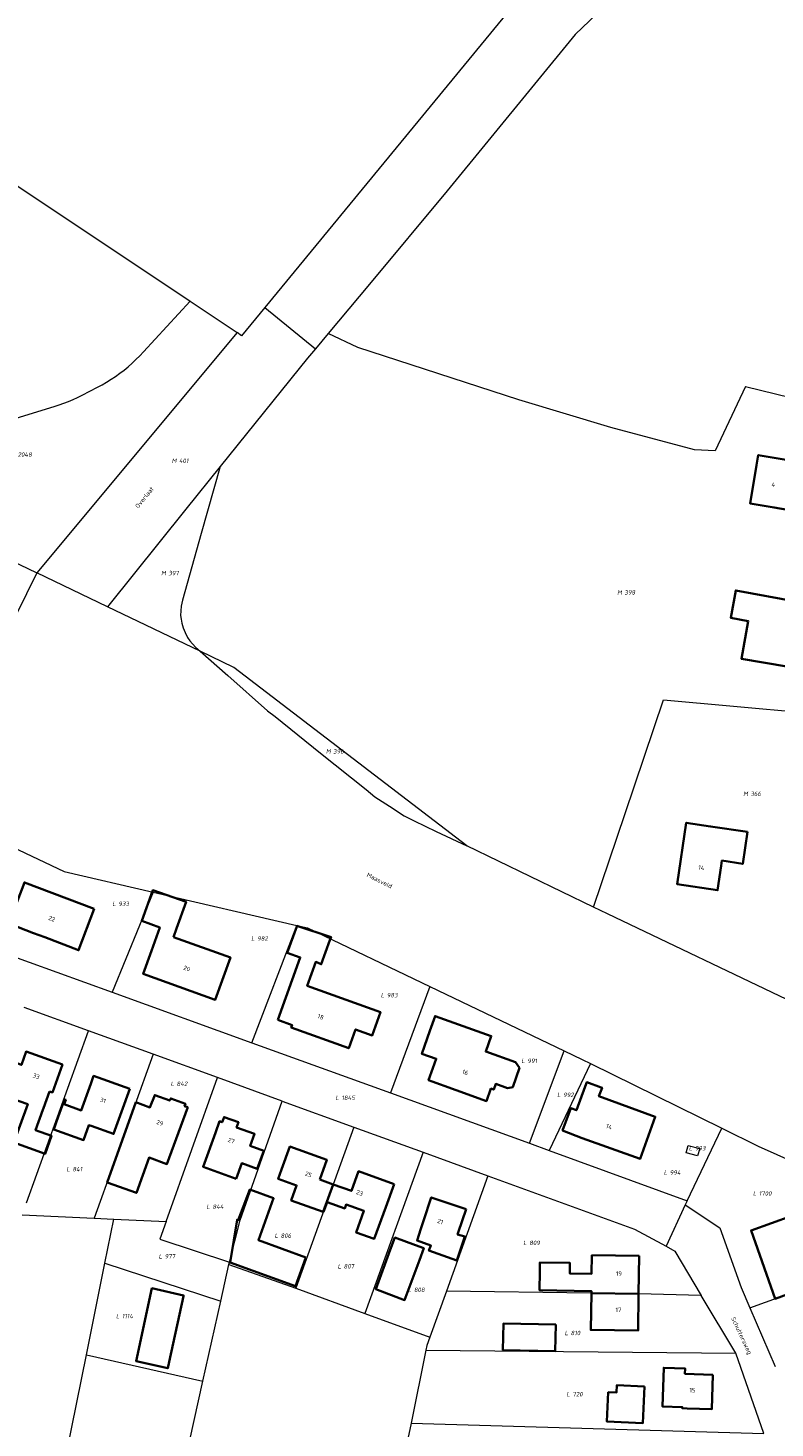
# Model space of a CAD drawing. Header units: metres. Extents: x 180383 to 183221, y 416441 to 418296.
# Tile 14 of 17: x 182297 to 182449, y 416976 to 417261. Entities that reach past the tile are written whole.
import ezdxf
from ezdxf.enums import TextEntityAlignment as Align
from ezdxf.lldxf.tags import DXFTag

# ---------------------------------------------------------------- set-up
doc = ezdxf.new("R2010")
doc.units = ezdxf.units.M
for name, color, linetype, lineweight in [('B-WE-KG-GRENS_PERCEEL-G', 150, 'KG-PERCEEL-SO', 18), ('B-WE-KG-GRENS_PERCEEL-S', 150, 'Continuous', 25), ('B-WE-OG-BEBOUWING-G', 7, 'Continuous', 35), ('B-WE-OG-BEBOUWING_HUISNUMMER-T18', 10, 'Continuous', 18), ('B-WE-OG-BEBOUWING_STRAATNAAM-T18', 10, 'Continuous', 18)]:
    doc.layers.add(name, color=color, linetype=linetype, lineweight=lineweight)
doc.styles.add('NLCS-ISO', font='NLCS-ISO.ttf')
doc.styles.add('NLCS-ISO-M500-T18', font='NLCS-ISO.ttf', dxfattribs={"height": 0.9})
tags = doc.linetypes.add('KG-PERCEEL-SO', pattern='A,5.5,-2,["P",Standard,S=1.8,R=0,X=-0.5,Y=-0.9],-2,5.5,-2,[5,NLCS.SHX,S=0.75,R=0,X=0,Y=0],-2', length=19).pattern_tags.tags
tags[6] = DXFTag(74, 10)

# ---------------------------------------------------------------- blocks, each defined once
blk = doc.blocks.new('SKG-PERCEELNUMMER-SO')
at = {"style": 'NLCS-ISO', "oblique": 10, "flags": 1}
for tag, p in [('GEMEENTECODE', (0, 2.55)), ('PERCEELGROOTTE', (0, -2.45))]:
    blk.add_attdef(tag, text='', height=1.8, dxfattribs=at).set_placement(p, align=Align.MIDDLE_CENTER)
at = {"style": 'NLCS-ISO', "oblique": 10}
blk.add_attdef('SECTIE', text='', height=1.8, dxfattribs=at).set_placement((-0.5, 0), align=Align.MIDDLE_RIGHT)
blk.add_attdef('PERCEELNUMMER', text='', height=1.8, dxfattribs=at).set_placement((0.5, 0), align=Align.MIDDLE_LEFT)

msp = doc.modelspace()

# ---------------------------------------------------------------- linework, layer by layer
at = {"layer": 'B-WE-KG-GRENS_PERCEEL-G', "flags": 128}
for points in [[(182427.544, 417291.138), (182418.906, 417287.187), (182403.203, 417274.781), (182345.352, 417204.384)], [(182467.271, 417284.977), (182444.656, 417282.25), (182440.734, 417281.281), (182430.156, 417277.062), (182423.453, 417273.25), (182417.203, 417268.25), (182408.515, 417259.937), (182382.437, 417228.156), (182366.64, 417209.125), (182358.246, 417199.097)], [(182276.263, 417241.548), (182330.161, 417205.656)], [(182245.954, 417179.412), (182254.438, 417176.981), (182255.043, 417176.819), (182255.654, 417176.678), (182256.269, 417176.559), (182256.888, 417176.462), (182257.51, 417176.387), (182258.134, 417176.334), (182258.76, 417176.303), (182262.239, 417176.216), (182264.764, 417176.23), (182267.445, 417176.324), (182270.122, 417176.5), (182272.793, 417176.758), (182275.454, 417177.097), (182278.098, 417177.517), (182280.728, 417178.017), (182283.341, 417178.597), (182285.936, 417179.257), (182288.509, 417179.995), (182302.5, 417184.242), (182303.47, 417184.552), (182304.429, 417184.892), (182305.378, 417185.261), (182306.315, 417185.659), (182307.24, 417186.084), (182308.151, 417186.538), (182311.28, 417188.157), (182312.229, 417188.667), (182313.16, 417189.207), (182314.074, 417189.777), (182314.969, 417190.376), (182315.844, 417191.004), (182316.698, 417191.659), (182317.531, 417192.342), (182318.342, 417193.051), (182319.129, 417193.786), (182319.892, 417194.546), (182320.63, 417195.33), (182330.161, 417205.656)], [(182330.161, 417205.656), (182339.734, 417199.281)], [(182345.352, 417204.384), (182340.593, 417198.593), (182339.734, 417199.281)], [(182345.352, 417204.384), (182355.653, 417195.999)], [(182339.734, 417199.281), (182298.937, 417150.375)], [(182358.246, 417199.097), (182355.653, 417195.999)], [(182443.19, 417188.33), (182437, 417175.19), (182432.83, 417175.45), (182415.78, 417179.94), (182397.02, 417185.57), (182364.3, 417196.25), (182358.246, 417199.097)], [(182355.653, 417195.999), (182354.031, 417194.062), (182336.258, 417172.025)], [(182443.19, 417188.33), (182482.36, 417178.73), (182505.89, 417163.75), (182515.28, 417146.21), (182522.73, 417131.36)], [(182241.639, 417170.567), (182279.397, 417159.744), (182298.937, 417150.375)], [(182336.258, 417172.025), (182329.281, 417163.375), (182313.312, 417143.5)], [(182336.258, 417172.025), (182332.424, 417158.414), (182328.59, 417144.802), (182328.322, 417143.638), (182328.256, 417142.644), (182328.223, 417141.733), (182328.322, 417140.938), (182328.438, 417140.16), (182328.737, 417139.182), (182329.135, 417138.222), (182329.649, 417137.244), (182330.096, 417136.582), (182330.61, 417135.919), (182331.34, 417135.19), (182332.184, 417134.453)], [(182298.937, 417150.375), (182275.732, 417103.384)], [(182313.312, 417143.5), (182298.937, 417150.375)], [(182332.184, 417134.453), (182313.312, 417143.5)], [(182332.184, 417134.453), (182337.793, 417129.494), (182345.888, 417122.337), (182347.472, 417121.161), (182356.712, 417113.733), (182365.952, 417106.305), (182367.767, 417104.847), (182370.75, 417102.904), (182373.733, 417100.961), (182375.755, 417099.906), (182380.213, 417097.758), (182386.437, 417094.843)], [(182386.437, 417094.843), (182339.062, 417131.156), (182332.184, 417134.453)], [(182412.263, 417082.395), (182418.66, 417101.413), (182426.519, 417124.581), (182469.993, 417120.594)], [(182293.935, 417094.673), (182304.535, 417089.602), (182322.627, 417085.417)], [(182412.263, 417082.395), (182386.437, 417094.843)], [(182322.627, 417085.417), (182314.316, 417065.039)], [(182322.627, 417085.417), (182351.865, 417078.653)], [(182458.379, 417060.328), (182453.171, 417062.812), (182415.093, 417081.031), (182412.263, 417082.395)], [(182342.697, 417054.775), (182351.865, 417078.653)], [(182351.865, 417078.653), (182354.041, 417078.15), (182378.967, 417066.203)], [(182286.076, 417075.251), (182314.316, 417065.039)], [(182314.316, 417065.039), (182342.697, 417054.775)], [(182378.967, 417066.203), (182370.9, 417044.576)], [(182378.967, 417066.203), (182406.252, 417053.127)], [(182309.486, 417057.218), (182296.362, 417061.961)], [(182296.855, 417022.196), (182309.486, 417057.218)], [(182322.619, 417052.472), (182309.486, 417057.218)], [(182342.697, 417054.775), (182370.9, 417044.576)], [(182322.619, 417052.472), (182310.65, 417019.091)], [(182335.752, 417047.726), (182322.619, 417052.472)], [(182399.206, 417034.34), (182406.252, 417053.127)], [(182411.621, 417050.541), (182403.245, 417032.879)], [(182406.252, 417053.127), (182409.958, 417051.352), (182411.621, 417050.541)], [(182411.621, 417050.541), (182438.398, 417037.381)], [(182325.246, 417018.399), (182335.752, 417047.726)], [(182348.906, 417042.91), (182335.752, 417047.726)], [(182338.149, 417010.106), (182340.312, 417018.677), (182348.906, 417042.91)], [(182348.906, 417042.91), (182363.484, 417037.613)], [(182370.9, 417044.576), (182399.206, 417034.34)], [(182363.484, 417037.613), (182351.668, 417004.87)], [(182363.484, 417037.613), (182377.572, 417032.494)], [(182431.293, 417022.6), (182438.398, 417037.381)], [(182438.398, 417037.381), (182445.744, 417033.731), (182482.418, 417017.381), (182489.462, 417014.018)], [(182399.206, 417034.34), (182403.245, 417032.879)], [(182377.572, 417032.494), (182365.72, 416999.709)], [(182377.572, 417032.494), (182390.768, 417027.699)], [(182403.245, 417032.879), (182431.293, 417022.6)], [(182390.768, 417027.699), (182382.3, 417004.23)], [(182390.768, 417027.699), (182420.609, 417016.855), (182427.006, 417013.358)], [(182431.293, 417022.6), (182430.921, 417021.825)], [(182295.986, 417019.788), (182310.65, 417019.091)], [(182310.65, 417019.091), (182314.615, 417018.903)], [(182430.921, 417021.825), (182427.006, 417013.358)], [(182430.921, 417021.825), (182437.942, 417017.082), (182442.303, 417004.966), (182444.088, 417000.826)], [(182312.806, 417009.935), (182314.615, 417018.903)], [(182314.615, 417018.903), (182325.246, 417018.399)], [(182325.246, 417018.399), (182323.958, 417014.803), (182338.149, 417010.106)], [(182427.006, 417013.358), (182428.793, 417012.381), (182434.183, 417003.365)], [(182309.044, 416991.281), (182312.806, 417009.935)], [(182312.806, 417009.935), (182336.376, 417002.206)], [(182336.376, 417002.206), (182338.036, 417009.66)], [(182338.036, 417009.66), (182338.149, 417010.106)], [(182338.036, 417009.66), (182351.668, 417004.87)], [(182444.088, 417000.826), (182453.661, 417004.281), (182454.174, 417002.862), (182456.199, 417003.592), (182456.179, 417003.649), (182467.544, 417007.727)], [(182351.668, 417004.87), (182365.72, 416999.709)], [(182332.745, 416985.896), (182336.376, 417002.206)], [(182382.3, 417004.23), (182378.92, 416994.861)], [(182434.183, 417003.365), (182421.377, 417003.68), (182411.722, 417003.833), (182382.3, 417004.23)], [(182441.196, 416991.604), (182434.183, 417003.365)], [(182365.72, 416999.709), (182378.92, 416994.861)], [(182444.088, 417000.826), (182449.242, 416988.873)], [(182378.92, 416994.861), (182378.333, 416993.179), (182378.134, 416992.203)], [(182298.667, 416919.349), (182298.808, 416919.776), (182297.658, 416921.379), (182300.583, 416934.62), (182297.32, 416935.393), (182297.156, 416935.955), (182299.47, 416945.731), (182305.947, 416944.219), (182308.568, 416955.293), (182302.094, 416956.825), (182309.044, 416991.281)], [(182309.044, 416991.281), (182332.745, 416985.896)], [(182378.134, 416992.203), (182375.116, 416977.371)], [(182378.134, 416992.203), (182441.196, 416991.604)], [(182446.895, 416975.246), (182441.196, 416991.604)], [(182328.294, 416965.905), (182332.745, 416985.896)], [(182375.116, 416977.371), (182372.554, 416965.305)], [(182375.116, 416977.371), (182446.895, 416975.246)]]:
    msp.add_lwpolyline(points, dxfattribs=at)
msp.add_lwpolyline([(182431.53, 417033.897), (182433.922, 417033.242), (182433.446, 417031.753), (182431.116, 417032.407)], close=True, dxfattribs=at)
at = {"layer": 'B-WE-OG-BEBOUWING-G', "flags": 128}
for points in [[(182484.31, 417170.99), (182482.2, 417171.831), (182477.27, 417172.671), (182476.68, 417169.182), (182445.791, 417174.351), (182445.439, 417172.303), (182444.101, 417164.512), (182449.031, 417163.662), (182473.15, 417159.5), (182472.72, 417157.63), (182475.17, 417157.32), (182481.4, 417156.1)], [(182453.8, 417144.48), (182441.2, 417146.8), (182440.18, 417141.24), (182443.76, 417140.57), (182442.36, 417132.91), (182451.58, 417131.35)], [(182443.61, 417097.66), (182436.076, 417098.809), (182431.13, 417099.551), (182429.26, 417087.051), (182437.51, 417085.811), (182438.251, 417090.757), (182438.39, 417091.83), (182442.62, 417091.18)], [(182310.64, 417081.992), (182296.41, 417087.39), (182293.23, 417079.011), (182298.292, 417077.09), (182300.547, 417076.234), (182307.46, 417073.611)], [(182326.775, 417076.29), (182327.403, 417078.035), (182329.341, 417083.42), (182322.577, 417085.854), (182320.311, 417079.558), (182323.953, 417078.247), (182322.29, 417073.472), (182320.6, 417068.772), (182335.26, 417063.511), (182336.95, 417068.21), (182338.358, 417072.123)], [(182347.97, 417059.421), (182350.89, 417058.372), (182350.72, 417057.91), (182362.44, 417053.672), (182363.816, 417057.476), (182367.208, 417056.268), (182368.897, 417061.019), (182353.985, 417066.359), (182355.726, 417071.207), (182356.844, 417070.763), (182358.612, 417075.643), (182358.845, 417076.285), (182351.895, 417078.556), (182351.847, 417078.422), (182349.923, 417073.079), (182352.556, 417072.139)], [(182396.377, 417050.804), (182390.308, 417052.98), (182391.435, 417056.122), (182380.019, 417060.214), (182378.95, 417057.231), (182377.34, 417052.502), (182380.25, 417051.511), (182379.565, 417049.6), (182378.68, 417047.131), (182384.315, 417045.114), (182390.47, 417042.91), (182391.38, 417045.452), (182391.94, 417045.252), (182392.354, 417046.405), (182394.761, 417045.542), (182395.805, 417045.762), (182397.182, 417049.668)], [(182301.549, 417044.888), (182302.121, 417044.682), (182302.46, 417045.62), (182304.15, 417050.322), (182296.78, 417052.971), (182295.803, 417050.27), (182292.544, 417051.454), (182291.478, 417048.521), (182294.745, 417047.343), (182294.01, 417045.305), (182294.443, 417045.149), (182293.823, 417043.432), (182297.098, 417042.251), (182294.285, 417034.453), (182300.647, 417032.159), (182301.95, 417035.803), (182298.695, 417036.973), (182300.195, 417041.134), (182300.315, 417041.467)], [(182317.86, 417045.4), (182310.5, 417048.032), (182309.922, 417046.421), (182307.985, 417041.02), (182304.512, 417042.265), (182304.829, 417043.15), (182304.575, 417043.241), (182303.564, 417040.422), (182302.887, 417038.535), (182302.423, 417037.127), (182308.467, 417034.966), (182309.554, 417038.006), (182310.026, 417037.838), (182314.574, 417036.211), (182316.17, 417040.691)], [(182419.453, 417041.664), (182413.34, 417043.872), (182413.98, 417045.601), (182413.797, 417045.669), (182410.89, 417046.751), (182410.559, 417045.858), (182408.77, 417041.03), (182407.62, 417041.45), (182405.96, 417036.951), (182409.93, 417035.371), (182421.74, 417031.121), (182424.83, 417039.722)], [(182329.701, 417041.671), (182329.011, 417041.902), (182329.186, 417042.366), (182326.196, 417043.457), (182326.011, 417043.005), (182322.944, 417044.11), (182321.98, 417041.602), (182319.119, 417042.681), (182313.281, 417026.366), (182319.204, 417024.214), (182321.812, 417031.392), (182325.434, 417030.076)], [(182339.49, 417027.085), (182340.645, 417030.257), (182343.817, 417029.102), (182345.152, 417032.769), (182342.381, 417033.777), (182343.27, 417036.221), (182339.6, 417037.551), (182339.979, 417038.594), (182337.045, 417039.657), (182336.667, 417038.614), (182336.15, 417038.801), (182335.295, 417036.452), (182332.775, 417029.529)], [(182356.53, 417026.943), (182357.97, 417030.952), (182350.45, 417033.652), (182348.76, 417028.95), (182348.087, 417027.079), (182351.829, 417025.734), (182350.735, 417022.693), (182357.254, 417020.35), (182359.277, 417025.954)], [(182371.66, 417026.001), (182364.42, 417028.63), (182362.968, 417024.625), (182359.277, 417025.954), (182357.254, 417020.35), (182357.287, 417020.338), (182358.01, 417022.349), (182361.618, 417021.052), (182361.904, 417021.845), (182365.536, 417020.54), (182363.962, 417016.161), (182367.604, 417014.852), (182369.95, 417021.301)], [(182353.716, 417011.071), (182344.035, 417014.605), (182347.151, 417023.139), (182342.301, 417024.91), (182339.94, 417018.654), (182339.706, 417018.742), (182338.28, 417010.092), (182351.586, 417005.235)], [(182386.3, 417020.942), (182379.21, 417023.291), (182377.64, 417018.54), (182377.106, 417016.937), (182376.338, 417014.514), (182379.151, 417013.515), (182378.745, 417012.483), (182384.444, 417010.487), (182386.045, 417015.373), (182384.587, 417015.761), (182384.73, 417016.191)], [(182452.63, 417019.531), (182444.32, 417016.592), (182449.213, 417002.676), (182453.661, 417004.281), (182454.173, 417002.862), (182458.045, 417004.318)], [(182376.805, 417010.556), (182377.699, 417012.964), (182375.997, 417013.596), (182371.835, 417015.141), (182370.897, 417012.615), (182367.92, 417004.651), (182373.783, 417002.419)], [(182421.52, 417011.401), (182411.93, 417011.55), (182411.87, 417007.773), (182407.402, 417007.844), (182407.435, 417009.983), (182401.348, 417010.079), (182401.311, 417007.679), (182401.268, 417004.981), (182401.259, 417004.404), (182411.815, 417004.238), (182411.809, 417003.832), (182421.413, 417003.679)], [(182328.78, 417003.181), (182328.822, 417003.375), (182322.385, 417004.815), (182319.146, 416989.964), (182325.593, 416988.557), (182325.872, 416989.836)], [(182421.413, 417003.679), (182411.809, 417003.832), (182411.69, 416996.35), (182421.31, 416996.221)], [(182404.585, 416997.451), (182393.937, 416997.67), (182393.826, 416992.249), (182404.474, 416992.03)], [(182436.56, 416987.202), (182430.84, 416987.412), (182430.88, 416988.491), (182426.553, 416988.648), (182426.267, 416980.763), (182430.328, 416980.624), (182430.32, 416980.396), (182431.33, 416980.361), (182436.33, 416980.19)], [(182422.659, 416984.858), (182416.998, 416985.119), (182416.927, 416983.573), (182415.256, 416983.656), (182414.951, 416977.715), (182422.278, 416977.343)]]:
    msp.add_lwpolyline(points, close=True, dxfattribs=at)

# ---------------------------------------------------------------- block references
at = {"layer": 'B-WE-KG-GRENS_PERCEEL-S', "xscale": 0.5, "yscale": 0.5, "zscale": 0.5}
for p, values in [((182294.816, 417174.455), {'PERCEELNUMMER': '2048', 'SECTIE': 'L'}), ((182327.633, 417173.196), {'PERCEELNUMMER': '401', 'SECTIE': 'M'}), ((182325.477, 417150.349), {'PERCEELNUMMER': '397', 'SECTIE': 'M'}), ((182418.292, 417146.417), {'PERCEELNUMMER': '398', 'SECTIE': 'M'}), ((182359.021, 417114.069), {'PERCEELNUMMER': '396', 'SECTIE': 'M'}), ((182443.939, 417105.432), {'PERCEELNUMMER': '366', 'SECTIE': 'M'}), ((182315.31, 417083.044), {'PERCEELNUMMER': '933', 'SECTIE': 'L'}), ((182343.55, 417075.984), {'PERCEELNUMMER': '982', 'SECTIE': 'L'}), ((182369.933, 417064.465), {'PERCEELNUMMER': '983', 'SECTIE': 'L'}), ((182398.545, 417051.088), {'PERCEELNUMMER': '991', 'SECTIE': 'L'}), ((182327.155, 417046.423), {'PERCEELNUMMER': '842', 'SECTIE': 'L'}), ((182405.828, 417044.177), {'PERCEELNUMMER': '992', 'SECTIE': 'L'}), ((182360.711, 417043.568), {'PERCEELNUMMER': '1845', 'SECTIE': 'L'}), ((182432.625, 417033.305), {'PERCEELNUMMER': '993', 'SECTIE': 'L'}), ((182305.954, 417029.045), {'PERCEELNUMMER': '841', 'SECTIE': 'L'}), ((182427.523, 417028.349), {'PERCEELNUMMER': '994', 'SECTIE': 'L'}), ((182334.454, 417021.399), {'PERCEELNUMMER': '844', 'SECTIE': 'L'}), ((182445.668, 417024.113), {'PERCEELNUMMER': '1700', 'SECTIE': 'L'}), ((182348.32, 417015.515), {'PERCEELNUMMER': '806', 'SECTIE': 'L'}), ((182398.922, 417014.048), {'PERCEELNUMMER': '809', 'SECTIE': 'L'}), ((182324.722, 417011.32), {'PERCEELNUMMER': '977', 'SECTIE': 'L'}), ((182361.154, 417009.282), {'PERCEELNUMMER': '807', 'SECTIE': 'L'}), ((182375.455, 417004.515), {'PERCEELNUMMER': '808', 'SECTIE': 'L'}), ((182316.033, 416999.155), {'PERCEELNUMMER': '1114', 'SECTIE': 'L'}), ((182407.356, 416995.714), {'PERCEELNUMMER': '810', 'SECTIE': 'L'}), ((182407.722, 416983.247), {'PERCEELNUMMER': '720', 'SECTIE': 'L'})]:
    msp.add_blockref('SKG-PERCEELNUMMER-SO', p, dxfattribs=at).add_auto_attribs(values)

# ---------------------------------------------------------------- texts
at = {"layer": 'B-WE-OG-BEBOUWING_HUISNUMMER-T18', "style": 'NLCS-ISO-M500-T18'}
for s, rotation, p in [('4', 350.3, (182448.869, 417168.345)), ('14', 351.4, (182434.224, 417090.4)), ('22', 339.2, (182302.006, 417080.012)), ('20', 340.2, (182329.47, 417069.891)), ('18', 340.1, (182356.724, 417060.046)), ('33', 340.2, (182298.826, 417047.976)), ('16', 340.3, (182386.135, 417048.764)), ('31', 340.3, (182312.41, 417043.048)), ('29', 340.5, (182323.997, 417038.473)), ('14', 340.2, (182415.43, 417037.695)), ('27', 340, (182338.545, 417034.859)), ('25', 340.1, (182354.246, 417027.987)), ('23', 340.1, (182364.66, 417024.234)), ('21', 341.7, (182381.077, 417018.405)), ('19', 359.2, (182417.42, 417007.805)), ('17', 359.2, (182417.318, 417000.413)), ('15', 358.1, (182432.406, 416984.076))]:
    msp.add_text(s, height=0.9, rotation=rotation, dxfattribs=at).set_placement(p, align=Align.MIDDLE)
at = {"layer": 'B-WE-OG-BEBOUWING_STRAATNAAM-T18', "style": 'NLCS-ISO-M500-T18'}
for s, rotation, p in [('Overlaat', 51, (182320.856, 417165.719)), ('Maasveld', 333.6, (182368.708, 417087.79)), ('Schuttersweg', 295.2, (182442.266, 416995.117))]:
    msp.add_text(s, height=0.9, rotation=rotation, dxfattribs=at).set_placement(p, align=Align.MIDDLE)

doc.saveas('drawing.dxf')
